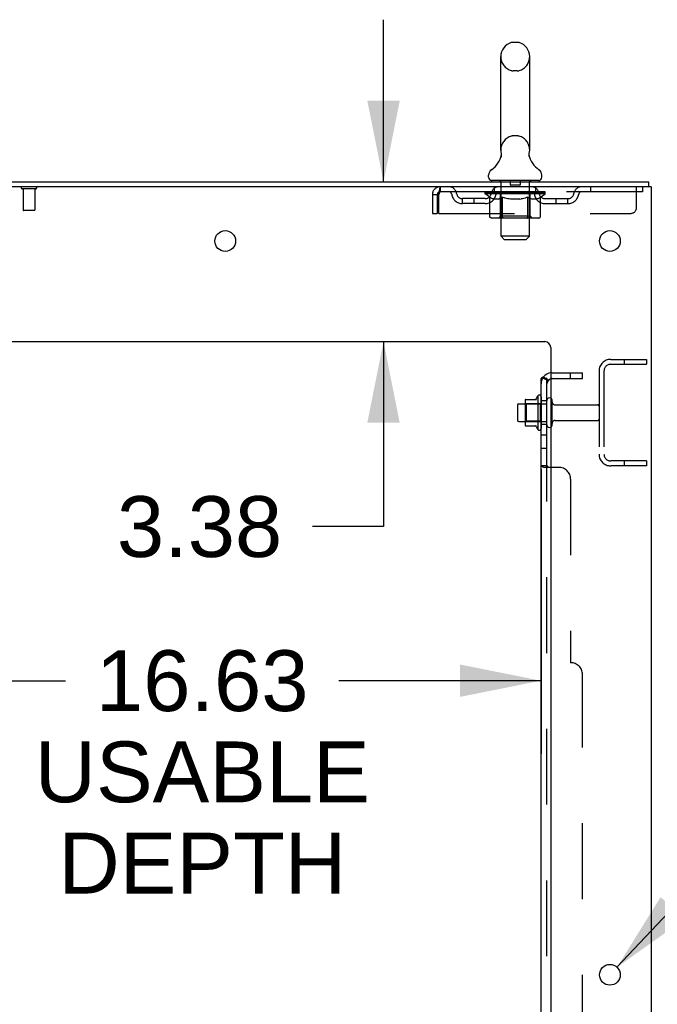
# Model space of a CAD drawing. Header units: inches. Extents: x 0 to 291, y 0 to 188.
# Tile 23 of 26: x 164 to 177, y 119 to 140. Entities that reach past the tile are written whole.
import ezdxf

# ---------------------------------------------------------------- set-up
doc = ezdxf.new("R2010")
doc.units = ezdxf.units.IN
doc.header["$LTSCALE"] = 16.01262
doc.header["$MEASUREMENT"] = 0
doc.linetypes.add('HIDDEN', pattern=[0.2, 0.1, -0.1])
doc.layers.get('0').update_dxf_attribs({"linetype": 'CONTINUOUS'})
for name, color, linetype in [('DEFAULT_2', 8, 'HIDDEN'), ('DIMENSIONS', 7, 'CONTINUOUS'), ('SUBPANEL', 7, 'CONTINUOUS')]:
    doc.layers.add(name, color=color, linetype=linetype)
doc.styles.get("Standard").update_dxf_attribs({"font": 'arial.ttf'})
doc.styles.add('TEXTSTYLE_1', font='gdt', dxfattribs={"width": 0.8})
doc.dimstyles.new('DIMSTYLE_1', dxfattribs={"dimtxt": 1.284435, "dimasz": 1.71258, "dimexe": 0.09, "dimexo": 0.07, "dimgap": 0.0375, "dimtad": 0, "dimtih": 1, "dimtoh": 1, "dimzin": 4, "dimdsep": 46, "dimtxsty": 'Standard', "dimblk": '_FILLED', "dimblk1": '_FILLED', "dimblk2": '_FILLED', "dimcen": 0.09, "dimadec": 3, "dimazin": 1, "dimtfac": 1, "dimtdec": 3, "dimtofl": 0, "dimtmove": 0, "dimatfit": 3, "dimldrblk": '_FILLED', "dimfxl": 0, "dimtolj": 1, "dimtzin": 4, "dimarcsym": 0})
doc.dimstyles.new('DIMSTYLE_2', dxfattribs={"dimtxt": 1.284435, "dimasz": 1.71258, "dimexe": 0.09, "dimexo": 0.07, "dimgap": 0.09, "dimtad": 0, "dimtih": 1, "dimtoh": 1, "dimzin": 4, "dimdsep": 46, "dimtxsty": 'Standard', "dimblk": '_FILLED', "dimblk1": '_FILLED', "dimblk2": '_FILLED', "dimcen": 0.09, "dimadec": 3, "dimazin": 1, "dimtfac": 1, "dimtdec": 3, "dimtofl": 0, "dimtmove": 0, "dimatfit": 1, "dimldrblk": '_FILLED', "dimfxl": 0, "dimtolj": 1, "dimtzin": 4, "dimarcsym": 0})

# ---------------------------------------------------------------- blocks, each defined once
blk = doc.blocks.new('_FILLED')
at = {"color": 0, "linetype": 'ByBlock'}
blk.add_solid([(0, 0), (-1, 0.2), (-1, -0.2)], dxfattribs=at)
blk = doc.blocks.new('*D14')
at = {"layer": 'DIMENSIONS', "color": 2, "linetype": 'Continuous'}
for p, q in [((174.644, 130.633), (174.644, 124.628)), ((158.019, 127.758), (158.019, 124.628)), ((158.019, 126.169), (164.6, 126.169)), ((174.644, 126.169), (170.373, 126.169))]:
    blk.add_line(p, q, dxfattribs=at)
at = {"layer": 'DIMENSIONS', "color": 2, "linetype": 'Continuous', "xscale": 1.7125797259, "yscale": 1.7125797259, "zscale": 1.7125797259, "rotation": 180}
blk.add_blockref('_FILLED', (158.019, 126.169), dxfattribs=at)
at = {"layer": 'DIMENSIONS', "color": 2, "linetype": 'Continuous', "xscale": 1.7125797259, "yscale": 1.7125797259, "zscale": 1.7125797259}
blk.add_blockref('_FILLED', (174.644, 126.169), dxfattribs=at)
at = {"layer": 'DIMENSIONS', "color": 2, "linetype": 'Continuous', "insert": (167.487, 126.812), "char_height": 1.2844, "width": 7.06678, "attachment_point": 2, "line_spacing_factor": 0.9}
blk.add_mtext('16.63\\PUSABLE\\PDEPTH', dxfattribs=at)
blk = doc.blocks.new('*D15')
at = {"layer": 'DIMENSIONS', "color": 2, "linetype": 'Continuous'}
for p, q in [((171.316, 136.707), (171.316, 140.132)), ((171.316, 133.332), (171.316, 129.425)), ((171.316, 129.425), (169.818, 129.425))]:
    blk.add_line(p, q, dxfattribs=at)
at = {"layer": 'DIMENSIONS', "color": 2, "linetype": 'Continuous', "xscale": 1.7125797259, "yscale": 1.7125797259, "zscale": 1.7125797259}
for p, rotation in [((171.316, 136.707), 270), ((171.316, 133.332), 90)]:
    blk.add_blockref('_FILLED', p, dxfattribs=dict(at, rotation=rotation))
at = {"layer": 'DIMENSIONS', "color": 2, "linetype": 'Continuous', "insert": (169.176, 130.067), "char_height": 1.2844, "width": 3.49042, "attachment_point": 3, "line_spacing_factor": 0.9}
blk.add_mtext('3.38', dxfattribs=at)
blk = doc.blocks.new('*D17')
at = {"layer": 'DIMENSIONS', "color": 2, "linetype": 'Continuous'}
for p, q in [((176.248, 120.116), (179.662, 123.754)), ((179.662, 123.754), (181.161, 123.754))]:
    blk.add_line(p, q, dxfattribs=at)
at = {"layer": 'DIMENSIONS', "color": 2, "linetype": 'Continuous', "xscale": 1.7125797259, "yscale": 1.7125797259, "zscale": 1.7125797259, "rotation": 226.8104951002}
blk.add_blockref('_FILLED', (176.248, 120.116), dxfattribs=at)
at = {"layer": 'DIMENSIONS', "color": 2, "linetype": 'Continuous', "insert": (181.803, 124.396), "char_height": 1.28443, "width": 4.20505, "attachment_point": 1, "line_spacing_factor": 0.9, "style": 'TEXTSTYLE_1'}
blk.add_mtext('{\\fgdt;n}\\fArial;.44\\P(x12)', dxfattribs=at)

msp = doc.modelspace()

# ---------------------------------------------------------------- linework, layer by layer
at = {"color": 7, "linetype": 'Continuous'}
for p, q in [((174.142, 139.652), (174.054, 139.652)), ((173.792, 137.377), (173.792, 139.352)), ((174.404, 137.377), (174.404, 139.352)), ((174.392, 137.283), (174.393, 137.288)), ((174.392, 137.278), (174.392, 137.283)), ((174.392, 137.273), (174.392, 137.278)), ((174.392, 137.268), (174.392, 137.273)), ((174.392, 137.263), (174.392, 137.268)), ((174.393, 137.293), (174.394, 137.298)), ((174.393, 137.288), (174.393, 137.293)), ((174.395, 137.303), (174.396, 137.307)), ((173.798, 137.234), (173.797, 137.229)), ((174.393, 137.258), (174.392, 137.263)), ((174.394, 137.253), (174.393, 137.258)), ((174.394, 137.248), (174.394, 137.253)), ((174.395, 137.244), (174.394, 137.248)), ((174.396, 137.24), (174.395, 137.244)), ((173.535, 136.806), (173.535, 136.845)), ((173.598, 136.737), (173.598, 136.707)), ((174.598, 136.737), (173.598, 136.737)), ((174.598, 136.737), (174.598, 136.707)), ((174.66, 136.806), (174.66, 136.845)), ((176.921, 136.603), (176.921, 136.707)), ((174.308, 132.087), (174.308, 131.576)), ((174.318, 132.109), (174.546, 132.109)), ((174.574, 132.187), (174.574, 131.476)), ((174.144, 131.989), (174.144, 131.674)), ((174.174, 132.019), (174.308, 132.019)), ((174.174, 131.644), (174.308, 131.644)), ((174.318, 131.554), (174.546, 131.554))]:
    msp.add_line(p, q, dxfattribs=at)
at = {"color": 3, "linetype": 'Continuous'}
for p, q in [((159.162, 136.707), (176.921, 136.707)), ((176.973, 136.603), (159.167, 136.603)), ((176.973, 136.603), (176.973, 56.811)), ((162.848, 133.332), (174.723, 133.332)), ((174.848, 133.207), (174.848, 58.832))]:
    msp.add_line(p, q, dxfattribs=at)
at = {"color": 7, "linetype": 'Continuous'}
for points in [[(173.8, 137.307), (173.801, 137.303), (173.802, 137.298), (173.803, 137.293), (173.803, 137.288), (173.803, 137.283), (173.804, 137.278), (173.804, 137.273), (173.804, 137.268), (173.803, 137.263), (173.803, 137.258), (173.802, 137.253), (173.801, 137.249), (173.8, 137.244), (173.799, 137.239), (173.798, 137.234)], [(174.394, 137.298), (174.395, 137.303), (174.396, 137.307)]]:
    msp.add_lwpolyline(points, dxfattribs=at)
at = {"color": 3, "linetype": 'Continuous'}
for centre in [(167.973, 135.457), (176.098, 135.457), (176.098, 119.957)]:
    msp.add_circle(centre, 0.219, dxfattribs=at)
at = {"color": 7, "linetype": 'Continuous'}
for centre, radius, start, end in [((174.098, 139.352), 0.306, 105.6303, 180), ((174.054, 139.508), 0.144, 90, 105.6303), ((174.142, 139.508), 0.144, 74.3697, 90), ((174.098, 139.352), 0.306, 0, 74.3697), ((173.3, 137.393), 0.523, 304.6624, 347.2389), ((174.098, 137.377), 0.306, 180, 193.2053), ((174.896, 137.393), 0.523, 192.7611, 235.3376), ((174.098, 137.377), 0.306, 346.7947, 360), ((173.679, 136.845), 0.144, 124.6624, 180), ((174.517, 136.845), 0.144, 360, 55.3376), ((173.604, 136.806), 0.069, 180, 265), ((174.591, 136.806), 0.069, 275, 360), ((174.318, 132.099), 0.01, 90, 174.8062), ((174.449, 132.087), 0.141, 174.7919, 180), ((174.527, 132.119), 0.01, 270, 336.0321), ((175.174, 131.832), 0.698, 149.3369, 156.0321), ((174.606, 132.166), 0.0384, 0, 145.5503), ((174.824, 132.089), 0.055, 64.0906, 180), ((174.174, 131.989), 0.03, 90, 180), ((174.174, 131.674), 0.03, 180, 270), ((174.449, 131.576), 0.141, 180, 185.2081), ((174.318, 131.564), 0.01, 185.1938, 270), ((174.527, 131.544), 0.01, 23.9679, 90), ((175.174, 131.832), 0.698, 203.9679, 210.6631), ((174.606, 131.497), 0.0384, 214.4497, 360), ((174.824, 131.574), 0.055, 180, 295.9094)]:
    msp.add_arc(centre, radius, start, end, dxfattribs=at)
at = {"color": 3, "linetype": 'Continuous'}
msp.add_arc((174.723, 133.207), 0.125, 0, 90, dxfattribs=at)
at = {"layer": 'DEFAULT_2', "color": 8, "linetype": 'HIDDEN'}
for p, q in [((174.142, 139.052), (174.054, 139.052)), ((174.142, 137.677), (174.054, 137.677)), ((173.778, 136.737), (173.778, 136.707)), ((173.798, 135.556), (173.798, 136.707)), ((173.993, 136.727), (173.993, 136.647)), ((174.203, 136.727), (174.203, 136.647)), ((174.398, 135.556), (174.398, 136.707)), ((174.418, 136.737), (174.418, 136.707)), ((163.969, 136.56), (163.685, 136.56)), ((163.703, 136.56), (163.703, 136.113)), ((163.951, 136.56), (163.951, 136.113)), ((172.348, 136.436), (172.348, 136.04)), ((172.348, 136.436), (172.452, 136.436)), ((172.452, 136.436), (172.452, 136.04)), ((172.482, 136.04), (172.482, 136.436)), ((172.515, 136.603), (172.515, 136.499)), ((176.785, 136.499), (172.515, 136.499)), ((173.465, 136.452), (173.465, 136.492)), ((173.465, 136.492), (173.771, 136.492)), ((173.561, 136.384), (173.465, 136.452)), ((174.731, 136.452), (173.465, 136.452)), ((173.466, 136.492), (173.466, 136.496)), ((173.586, 136.495), (173.466, 136.496)), ((173.474, 136.492), (173.474, 136.499)), ((173.483, 136.489), (173.483, 136.492)), ((173.483, 136.489), (174.713, 136.489)), ((173.492, 136.489), (173.492, 136.492)), ((173.493, 136.489), (173.493, 136.492)), ((173.503, 136.492), (173.503, 136.499)), ((173.519, 136.489), (173.519, 136.492)), ((173.521, 136.489), (173.521, 136.492)), ((173.549, 136.492), (173.549, 136.499)), ((173.564, 136.489), (173.564, 136.492)), ((173.567, 136.489), (173.567, 136.492)), ((173.586, 136.492), (173.586, 136.495)), ((173.613, 136.492), (173.613, 136.499)), ((173.614, 136.489), (173.614, 136.492)), ((173.615, 136.489), (173.615, 136.492)), ((173.618, 136.489), (173.618, 136.492)), ((173.625, 136.489), (173.625, 136.492)), ((173.625, 136.489), (173.625, 136.492)), ((173.628, 136.489), (173.628, 136.492)), ((173.632, 136.489), (173.632, 136.493)), ((173.636, 136.489), (173.636, 136.492)), ((173.65, 136.489), (173.65, 136.492)), ((173.66, 136.499), (173.66, 136.603)), ((173.669, 136.489), (173.669, 136.494)), ((173.669, 136.489), (173.669, 136.492)), ((173.689, 136.489), (173.689, 136.492)), ((173.691, 136.492), (173.691, 136.499)), ((173.7, 136.489), (173.7, 136.492)), ((173.705, 136.489), (173.705, 136.492)), ((173.714, 136.489), (173.714, 136.492)), ((173.725, 136.489), (173.725, 136.496)), ((173.741, 136.489), (173.741, 136.492)), ((173.744, 136.489), (173.744, 136.492)), ((173.771, 136.489), (173.771, 136.492)), ((173.838, 136.492), (173.776, 136.492)), ((173.781, 136.492), (173.781, 136.499)), ((173.785, 135.98), (173.785, 136.449)), ((173.788, 136.489), (173.788, 136.492)), ((173.793, 136.489), (173.793, 136.492)), ((173.799, 136.489), (173.799, 136.497)), ((173.803, 136.489), (173.803, 136.492)), ((173.814, 136.489), (173.814, 136.492)), ((173.838, 136.489), (173.838, 136.492)), ((173.913, 136.492), (173.854, 136.492)), ((173.874, 136.489), (173.874, 136.492)), ((173.881, 136.492), (173.881, 136.499)), ((173.885, 136.489), (173.885, 136.492)), ((173.887, 136.489), (173.887, 136.498)), ((173.89, 136.489), (173.89, 136.492)), ((173.898, 136.489), (173.898, 136.492)), ((173.913, 136.489), (173.913, 136.492)), ((173.993, 136.492), (173.939, 136.492)), ((173.952, 136.489), (173.952, 136.492)), ((173.983, 136.492), (174.098, 136.499)), ((173.988, 136.492), (173.988, 136.499)), ((173.988, 136.498), (173.988, 136.499)), ((173.988, 136.492), (173.988, 136.498)), ((173.988, 136.489), (173.988, 136.492)), ((173.992, 136.489), (173.992, 136.492)), ((173.993, 136.489), (173.993, 136.492)), ((173.994, 136.489), (173.994, 136.492)), ((174.193, 136.637), (174.003, 136.637)), ((174.077, 136.492), (174.029, 136.492)), ((174.034, 136.489), (174.034, 136.492)), ((174.077, 136.489), (174.077, 136.492)), ((174.095, 136.492), (174.095, 136.492)), ((174.095, 136.489), (174.095, 136.492)), ((174.095, 136.489), (174.095, 136.492)), ((174.098, 136.492), (174.098, 136.499)), ((174.098, 136.499), (174.212, 136.492)), ((174.1, 136.489), (174.1, 136.492)), ((174.1, 136.492), (174.101, 136.492)), ((174.101, 136.489), (174.101, 136.492)), ((174.119, 136.489), (174.119, 136.492)), ((174.119, 136.492), (174.167, 136.492)), ((174.161, 136.489), (174.161, 136.492)), ((174.202, 136.489), (174.202, 136.492)), ((174.202, 136.489), (174.202, 136.492)), ((174.202, 136.492), (174.257, 136.492)), ((174.203, 136.489), (174.203, 136.492)), ((174.207, 136.498), (174.208, 136.499)), ((174.207, 136.492), (174.207, 136.498)), ((174.207, 136.489), (174.207, 136.492)), ((174.208, 136.492), (174.208, 136.499)), ((174.244, 136.489), (174.244, 136.492)), ((174.283, 136.489), (174.283, 136.492)), ((174.283, 136.492), (174.342, 136.492)), ((174.298, 136.489), (174.298, 136.492)), ((174.306, 136.489), (174.306, 136.492)), ((174.308, 136.489), (174.308, 136.498)), ((174.311, 136.489), (174.311, 136.492)), ((174.314, 136.492), (174.314, 136.499)), ((174.322, 136.489), (174.322, 136.492)), ((174.358, 136.489), (174.358, 136.492)), ((174.358, 136.492), (174.42, 136.492)), ((174.382, 136.489), (174.382, 136.492)), ((174.393, 136.489), (174.393, 136.492)), ((174.397, 136.489), (174.397, 136.497)), ((174.403, 136.489), (174.403, 136.492)), ((174.408, 136.489), (174.408, 136.492)), ((174.411, 135.98), (174.411, 136.449)), ((174.414, 136.492), (174.414, 136.499)), ((174.425, 136.489), (174.425, 136.492)), ((174.425, 136.492), (174.626, 136.492)), ((174.452, 136.489), (174.452, 136.492)), ((174.455, 136.489), (174.455, 136.492)), ((174.471, 136.489), (174.471, 136.496)), ((174.482, 136.489), (174.482, 136.492)), ((174.491, 136.489), (174.491, 136.492)), ((174.495, 136.489), (174.495, 136.492)), ((174.505, 136.492), (174.505, 136.499)), ((174.506, 136.489), (174.506, 136.492)), ((174.527, 136.489), (174.527, 136.494)), ((174.527, 136.489), (174.527, 136.492)), ((174.535, 136.499), (174.535, 136.603)), ((174.545, 136.489), (174.545, 136.492)), ((174.56, 136.489), (174.56, 136.492)), ((174.564, 136.489), (174.564, 136.493)), ((174.567, 136.489), (174.567, 136.492)), ((174.571, 136.489), (174.571, 136.492)), ((174.571, 136.489), (174.571, 136.492)), ((174.578, 136.489), (174.578, 136.492)), ((174.581, 136.489), (174.581, 136.492)), ((174.582, 136.489), (174.582, 136.492)), ((174.583, 136.492), (174.583, 136.499)), ((174.629, 136.489), (174.629, 136.492)), ((174.632, 136.489), (174.632, 136.492)), ((174.632, 136.382), (174.731, 136.452)), ((174.646, 136.492), (174.646, 136.499)), ((174.675, 136.489), (174.675, 136.492)), ((174.677, 136.489), (174.677, 136.492)), ((174.693, 136.492), (174.693, 136.499)), ((174.703, 136.489), (174.703, 136.492)), ((174.704, 136.489), (174.704, 136.492)), ((174.713, 136.489), (174.713, 136.492)), ((174.722, 136.492), (174.722, 136.499)), ((174.731, 136.452), (174.731, 136.499)), ((175.685, 136.603), (175.685, 136.499)), ((176.66, 136.165), (176.66, 136.603)), ((176.785, 136.603), (176.785, 136.499)), ((172.983, 136.248), (172.983, 136.352)), ((173.466, 136.352), (172.983, 136.352)), ((173.466, 136.248), (172.983, 136.248)), ((173.233, 136.248), (173.233, 136.352)), ((173.561, 135.977), (173.561, 136.384)), ((173.561, 136.384), (173.576, 136.374)), ((173.591, 136.365), (173.576, 136.374)), ((173.606, 136.357), (173.591, 136.365)), ((173.62, 136.35), (173.605, 136.357)), ((173.634, 136.345), (173.62, 136.351)), ((173.649, 136.34), (173.634, 136.345)), ((173.742, 136.34), (173.649, 136.34)), ((173.742, 136.34), (173.757, 136.345)), ((173.771, 136.35), (173.757, 136.345)), ((173.785, 136.357), (173.771, 136.35)), ((173.8, 136.365), (173.785, 136.357)), ((173.814, 136.374), (173.799, 136.365)), ((173.829, 136.384), (173.814, 136.374)), ((173.829, 135.977), (173.829, 136.384)), ((173.829, 136.384), (173.858, 136.374)), ((173.887, 136.365), (173.858, 136.374)), ((173.915, 136.357), (173.887, 136.365)), ((173.943, 136.351), (173.915, 136.357)), ((173.971, 136.345), (173.943, 136.351)), ((173.999, 136.34), (173.971, 136.345)), ((174.197, 136.34), (173.999, 136.34)), ((174.197, 136.34), (174.224, 136.345)), ((174.252, 136.35), (174.224, 136.345)), ((174.28, 136.357), (174.252, 136.35)), ((174.308, 136.365), (174.279, 136.357)), ((174.336, 136.373), (174.307, 136.365)), ((174.364, 136.383), (174.335, 136.373)), ((174.364, 135.977), (174.364, 136.383)), ((174.364, 136.383), (174.378, 136.373)), ((174.392, 136.365), (174.378, 136.373)), ((174.406, 136.357), (174.392, 136.365)), ((174.42, 136.351), (174.406, 136.357)), ((174.433, 136.345), (174.419, 136.351)), ((174.446, 136.34), (174.433, 136.345)), ((174.55, 136.34), (174.446, 136.34)), ((174.55, 136.34), (174.564, 136.345)), ((174.577, 136.351), (174.564, 136.345)), ((174.591, 136.357), (174.577, 136.35)), ((174.604, 136.365), (174.59, 136.357)), ((174.618, 136.373), (174.604, 136.364)), ((174.632, 136.382), (174.618, 136.373)), ((174.632, 135.977), (174.632, 136.382)), ((174.729, 136.352), (175.212, 136.352)), ((174.729, 136.248), (175.212, 136.248)), ((174.962, 136.248), (174.962, 136.352)), ((175.212, 136.248), (175.212, 136.352)), ((163.941, 136.103), (163.713, 136.103)), ((172.348, 136.04), (172.452, 136.04)), ((172.482, 136.04), (176.535, 136.04)), ((174.589, 135.94), (173.604, 135.94)), ((173.785, 135.98), (173.745, 135.94)), ((174.411, 135.98), (173.785, 135.98)), ((174.348, 135.941), (174.35, 135.943)), ((174.35, 135.943), (174.353, 135.945)), ((174.353, 135.945), (174.355, 135.947)), ((174.411, 135.98), (174.45, 135.94)), ((173.867, 135.487), (173.798, 135.556)), ((174.398, 135.556), (173.798, 135.556)), ((173.867, 135.487), (174.329, 135.487)), ((174.329, 135.487), (174.398, 135.556)), ((176.115, 132.957), (176.869, 132.957)), ((176.399, 132.957), (176.399, 132.853)), ((176.869, 132.957), (176.869, 132.853)), ((175.869, 132.71), (175.869, 130.953)), ((175.973, 132.71), (175.973, 130.953)), ((176.115, 132.853), (176.869, 132.853)), ((174.644, 132.166), (174.644, 131.497)), ((174.769, 131.574), (174.769, 132.089)), ((174.879, 131.574), (174.879, 132.089)), ((174.328, 132.015), (174.308, 132.035)), ((174.308, 132.019), (174.769, 132.019)), ((174.328, 132.015), (174.328, 131.648)), ((174.624, 132.015), (174.328, 132.015)), ((174.624, 132.015), (174.644, 132.035)), ((174.624, 132.015), (174.624, 131.648)), ((174.941, 131.997), (175.839, 131.997)), ((174.941, 131.667), (175.839, 131.667)), ((174.328, 131.648), (174.308, 131.628)), ((174.308, 131.644), (174.769, 131.644)), ((174.624, 131.648), (174.328, 131.648)), ((174.624, 131.648), (174.644, 131.628)), ((176.869, 130.811), (176.115, 130.811)), ((176.869, 130.707), (176.115, 130.707)), ((176.399, 130.811), (176.399, 130.707)), ((176.869, 130.811), (176.869, 130.707))]:
    msp.add_line(p, q, dxfattribs=at)
for points in [[(172.515, 136.603), (172.513, 136.602), (172.51, 136.598), (172.508, 136.593), (172.505, 136.586), (172.503, 136.577), (172.501, 136.566), (172.498, 136.554), (172.496, 136.54), (172.494, 136.524), (172.491, 136.508), (172.489, 136.491), (172.487, 136.473), (172.484, 136.454), (172.482, 136.436)], [(172.515, 136.499), (172.513, 136.498), (172.51, 136.497), (172.508, 136.495), (172.505, 136.492), (172.503, 136.489), (172.501, 136.485), (172.498, 136.48), (172.496, 136.475), (172.494, 136.469), (172.491, 136.463), (172.489, 136.456), (172.487, 136.45), (172.482, 136.436)], [(173.604, 135.94), (173.599, 135.941), (173.594, 135.941), (173.589, 135.943), (173.584, 135.945), (173.579, 135.947), (173.575, 135.95), (173.571, 135.954), (173.568, 135.958), (173.565, 135.962), (173.563, 135.967), (173.562, 135.972), (173.561, 135.977)], [(173.85, 135.94), (173.848, 135.941), (173.845, 135.941), (173.843, 135.943), (173.84, 135.945), (173.838, 135.947), (173.836, 135.95), (173.834, 135.954), (173.832, 135.958), (173.831, 135.962), (173.83, 135.967), (173.829, 135.972), (173.829, 135.977)], [(174.343, 135.94), (174.345, 135.941), (174.348, 135.941)], [(174.355, 135.947), (174.357, 135.95), (174.359, 135.954), (174.361, 135.958), (174.362, 135.962)], [(174.357, 135.95), (174.359, 135.954), (174.361, 135.958)], [(174.362, 135.962), (174.363, 135.967), (174.364, 135.972), (174.364, 135.977)], [(174.363, 135.967), (174.364, 135.972), (174.364, 135.977)], [(174.589, 135.94), (174.594, 135.941), (174.599, 135.941), (174.604, 135.943), (174.609, 135.945), (174.614, 135.947), (174.618, 135.95), (174.622, 135.954), (174.625, 135.958), (174.628, 135.962), (174.63, 135.967), (174.631, 135.972), (174.632, 135.977)]]:
    msp.add_lwpolyline(points, dxfattribs=at)
for centre, radius, start, end in [((174.098, 139.352), 0.306, 180, 254.3697), ((174.098, 139.352), 0.306, 285.6303, 360), ((174.054, 139.196), 0.144, 254.3697, 270), ((174.142, 139.196), 0.144, 270, 285.6303), ((174.098, 137.377), 0.306, 105.6303, 180), ((174.054, 137.533), 0.144, 90, 105.6303), ((174.142, 137.533), 0.144, 74.3697, 90), ((174.098, 137.377), 0.306, 0, 74.3697), ((173.604, 136.806), 0.069, 265, 270), ((173.768, 136.707), 0.03, 0, 90), ((173.983, 136.727), 0.01, 0, 90), ((174.003, 136.647), 0.01, 180, 270), ((174.193, 136.647), 0.01, 270, 360), ((174.213, 136.727), 0.01, 90, 180), ((174.428, 136.707), 0.03, 90, 180), ((174.591, 136.806), 0.069, 270, 275), ((163.685, 136.581), 0.0215, 90, 270), ((163.969, 136.581), 0.0215, 270, 90), ((172.515, 136.436), 0.167, 90, 180), ((172.515, 136.436), 0.063, 90, 180), ((172.694, 136.436), 0.167, 8.0716, 90), ((172.695, 136.436), 0.0625, 7.9863, 90), ((172.983, 136.477), 0.229, 187.9863, 270), ((172.983, 136.477), 0.125, 188.0716, 270), ((173.466, 136.477), 0.125, 270, 351.9284), ((173.466, 136.477), 0.229, 270, 352.0137), ((173.755, 136.436), 0.167, 90, 171.9284), ((173.755, 136.436), 0.0625, 90, 172.0137), ((173.745, 136.449), 0.0398, 0, 90), ((174.45, 136.449), 0.0398, 90, 180), ((174.44, 136.436), 0.167, 8.0716, 90), ((174.441, 136.436), 0.0625, 7.9863, 90), ((174.729, 136.477), 0.229, 187.9863, 270), ((174.729, 136.477), 0.125, 188.0716, 270), ((175.212, 136.477), 0.125, 270, 351.9284), ((175.212, 136.477), 0.229, 270, 352.0137), ((175.502, 136.436), 0.167, 90, 171.9284), ((175.501, 136.436), 0.0625, 90, 172.0137), ((163.713, 136.113), 0.01, 180, 270), ((163.941, 136.113), 0.01, 270, 360), ((176.535, 136.165), 0.125, 270, 360), ((176.115, 132.71), 0.246, 90, 180), ((176.115, 132.71), 0.142, 90, 180), ((174.824, 132.089), 0.055, 360, 64.0906), ((174.941, 132.059), 0.0625, 180, 270), ((175.839, 131.967), 0.03, 360, 90), ((174.941, 131.604), 0.0625, 90, 180), ((175.839, 131.697), 0.03, 270, 0), ((174.824, 131.574), 0.055, 295.9094, 0), ((176.115, 130.953), 0.246, 180, 270), ((176.115, 130.953), 0.142, 180, 270)]:
    msp.add_arc(centre, radius, start, end, dxfattribs=at)
for centre, major_axis, ratio, start_param, end_param in [((174.098, 136.499), (0.633, 0.007), 0.05963, 9.249616, 9.431313), ((174.098, 136.499), (0.633, 0), 0.060556, -3.083241, -2.96706), ((174.098, 136.499), (0.633, 0.013), 0.05688, 2.791345, 2.965878), ((173.489, 136.487), (0.198, -0.002), 0.05963, 0.605815, 1.645666), ((173.42, 136.487), (0.198, 0.002), 0.05963, 0.25549, 1.295341), ((174.098, 136.499), (0.633, -0.007), 0.05963, -2.96643, -2.791898), ((173.42, 136.48), (0.198, 0.004), 0.05688, 1.20151, 1.294789), ((173.489, 136.48), (0.198, 0), 0.060556, 1.551758, 1.645036), ((173.445, 136.48), (0.198, 0.002), 0.05963, 1.170259, 1.376596), ((173.49, 136.482), (0.164, 0.002), 0.05963, 1.065228, 1.614276), ((173.47, 136.482), (0.164, 0.003), 0.05688, 0.890143, 1.43919), ((173.528, 136.482), (0.164, 0), 0.060556, 1.240391, 1.789438), ((174.098, 136.499), (0.633, 0.019), 0.052395, 2.616403, 2.790936), ((173.552, 136.487), (0.198, -0.004), 0.05688, 0.7809, 1.820751), ((173.417, 136.487), (0.198, 0.004), 0.05688, 0.080405, 1.120256), ((174.098, 136.499), (0.633, -0.013), 0.05688, -2.791345, -2.616812), ((173.417, 136.48), (0.198, 0.006), 0.052395, 1.026568, 1.119847), ((173.552, 136.48), (0.198, -0.002), 0.05963, 1.72692, 1.820198), ((173.47, 136.482), (0.164, 0.005), 0.052395, 0.715201, 1.264248), ((173.584, 136.482), (0.164, -0.002), 0.05963, 1.415553, 1.9646), ((174.098, 136.499), (0.633, 0.025), 0.046319, 2.441654, 2.616187), ((173.631, 136.487), (0.198, -0.006), 0.052395, 0.955842, 1.995693), ((173.434, 136.487), (0.198, 0.006), 0.052395, -0.094537, 0.945314), ((174.098, 136.499), (0.633, -0.019), 0.052395, -2.616403, -2.44187), ((173.434, 136.48), (0.198, 0.008), 0.046319, 0.851819, 0.945098), ((173.631, 136.48), (0.198, -0.004), 0.05688, 1.902006, 1.995284), ((173.488, 136.482), (0.164, 0.006), 0.046319, 0.540452, 1.089499), ((173.655, 136.482), (0.164, -0.003), 0.05688, 1.590638, 2.139686), ((173.445, 136.487), (0.198, 0), 0.060556, 0.430652, 0.777569), ((174.098, 136.499), (0.633, 0.029), 0.038841, 2.267123, 2.441656), ((173.724, 136.487), (0.198, -0.008), 0.046319, 1.130591, 2.170442), ((174.098, 136.499), (0.633, -0.025), 0.046319, -2.441654, -2.267121), ((173.471, 136.487), (0.198, 0.008), 0.046319, -0.269286, 0.770565), ((173.471, 136.48), (0.198, 0.009), 0.038841, 0.677289, 0.770567), ((173.724, 136.48), (0.198, -0.006), 0.052395, 2.076947, 2.170226), ((173.525, 136.482), (0.164, 0.008), 0.038841, 0.365921, 0.914969), ((173.74, 136.482), (0.164, -0.005), 0.052395, 1.76558, 2.314627), ((174.098, 136.499), (0.633, 0.033), 0.030195, 2.09281, 2.267343), ((173.829, 136.487), (0.198, -0.009), 0.038841, 1.305122, 2.344973), ((174.098, 136.499), (0.633, -0.029), 0.038841, -2.267123, -2.092591), ((173.527, 136.487), (0.198, 0.009), 0.038841, -0.443817, 0.596034), ((173.527, 136.48), (0.198, 0.01), 0.030195, 0.502975, 0.596254), ((173.829, 136.48), (0.198, -0.008), 0.046319, 2.251696, 2.344975), ((173.579, 136.482), (0.164, 0.009), 0.030195, 0.191608, 0.740655), ((173.835, 136.482), (0.164, -0.006), 0.046319, 1.940329, 2.489376), ((173.601, 136.487), (0.198, 0.01), 0.030195, -0.61813, 0.421721), ((174.098, 136.499), (0.633, 0.036), 0.020645, 1.918687, 2.09322), ((173.942, 136.487), (0.198, -0.01), 0.030195, 1.479435, 2.519286), ((174.098, 136.499), (0.633, -0.033), 0.030195, -2.09281, -1.918277), ((173.601, 136.48), (0.198, 0.011), 0.020645, 0.328852, 0.422131), ((173.942, 136.48), (0.198, -0.009), 0.038841, 2.426227, 2.519505), ((173.65, 136.482), (0.164, 0.009), 0.020645, 0.017485, 0.566532), ((173.938, 136.482), (0.164, -0.008), 0.038841, 2.11486, 2.663907), ((173.689, 136.487), (0.198, 0.011), 0.020645, -0.792253, 0.247598), ((174.098, 136.499), (0.633, 0.038), 0.010478, 1.744704, 1.919237), ((174.06, 136.487), (0.198, -0.011), 0.020645, 1.653558, 2.693409), ((174.098, 136.499), (0.633, -0.036), 0.020645, -1.918687, -1.744154), ((173.689, 136.48), (0.198, 0.012), 0.010478, 0.154869, 0.248148), ((174.06, 136.48), (0.198, -0.01), 0.030195, 2.60054, 2.693819), ((173.733, 136.482), (0.164, 0.01), 0.010478, 6.126688, 6.675735), ((174.047, 136.482), (0.164, -0.009), 0.030195, 2.289173, 2.83822), ((173.79, 136.487), (0.198, 0.012), 0.010478, -0.966236, -0.000846), ((174.179, 136.487), (0.198, -0.012), 0.010478, 1.827541, 2.867392), ((174.098, 136.499), (0.633, -0.038), 0.010478, -1.744704, -1.570171), ((174.179, 136.48), (0.198, -0.011), 0.020645, 2.774664, 2.867942), ((174.157, 136.482), (0.164, -0.009), 0.020645, 2.463296, 3.012344), ((174.017, 136.487), (0.198, 0.012), 0.010478, 0.274201, 1.314052), ((173.931, 136.482), (0.164, 0.01), 0.010478, -0.000483, 0.504314), ((173.901, 136.48), (0.198, 0.012), 0.010478, 0.099668, 0.192946), ((174.098, 136.499), (0.633, 0.038), 0.010478, -1.571421, -1.396888), ((174.295, 136.48), (0.198, -0.012), 0.010478, 2.948646, 3.041925), ((174.265, 136.482), (0.164, -0.01), 0.010478, 2.637279, 3.142076), ((174.136, 136.487), (0.198, 0.011), 0.020645, 0.448184, 1.488034), ((174.039, 136.482), (0.164, 0.009), 0.020645, 0.129249, 0.678296), ((174.017, 136.48), (0.198, 0.011), 0.020645, 0.273651, 0.366929), ((174.405, 136.487), (0.198, -0.012), 0.010478, -3.140747, -2.175357), ((174.098, 136.499), (0.633, 0.036), 0.020645, -1.397439, -1.222906), ((174.098, 136.499), (0.633, -0.038), 0.010478, 1.222355, 1.396888), ((174.254, 136.487), (0.198, 0.01), 0.030195, 0.622307, 1.662158), ((174.149, 136.482), (0.164, 0.009), 0.030195, 0.303372, 0.852419), ((174.462, 136.482), (0.164, -0.01), 0.010478, 2.749043, 3.29809), ((174.506, 136.487), (0.198, -0.011), 0.020645, 2.893995, 3.933846), ((174.136, 136.48), (0.198, 0.01), 0.030195, 0.447774, 0.541052), ((174.506, 136.48), (0.198, -0.012), 0.010478, 2.893445, 2.986723), ((174.098, 136.499), (0.633, 0.033), 0.030195, -1.223315, -1.048783), ((174.098, 136.499), (0.633, -0.036), 0.020645, 1.048373, 1.222906), ((174.367, 136.487), (0.198, 0.009), 0.038841, 0.79662, 1.836471), ((174.257, 136.482), (0.164, 0.008), 0.038841, 0.477686, 1.026733), ((174.546, 136.482), (0.164, -0.009), 0.020645, 2.57506, 3.124108), ((174.595, 136.487), (0.198, -0.01), 0.030195, 2.719872, 3.759723), ((174.471, 136.487), (0.198, 0.008), 0.046319, 0.971151, 2.011002), ((174.254, 136.48), (0.198, 0.009), 0.038841, 0.622087, 0.715366), ((174.595, 136.48), (0.198, -0.011), 0.020645, 2.719462, 2.812741), ((174.098, 136.499), (0.633, 0.029), 0.038841, -1.049002, -0.874469), ((174.098, 136.499), (0.633, -0.033), 0.030195, 0.87425, 1.048783), ((174.361, 136.482), (0.164, 0.006), 0.046319, 0.652216, 1.201263), ((174.565, 136.487), (0.198, 0.006), 0.052395, 1.1459, 2.185751), ((174.616, 136.482), (0.164, -0.009), 0.030195, 2.400937, 2.949985), ((174.669, 136.487), (0.198, -0.009), 0.038841, 2.545558, 3.585409), ((174.456, 136.482), (0.164, 0.005), 0.052395, 0.826965, 1.376012), ((174.367, 136.48), (0.198, 0.008), 0.046319, 0.796618, 0.889896), ((174.669, 136.48), (0.198, -0.01), 0.030195, 2.545339, 2.638617), ((174.644, 136.487), (0.198, 0.004), 0.05688, 1.320842, 2.360692), ((174.098, 136.499), (0.633, 0.025), 0.046319, -0.874471, -0.699939), ((174.098, 136.499), (0.633, -0.029), 0.038841, 0.699936, 0.874469), ((174.725, 136.487), (0.198, -0.008), 0.046319, 2.371028, 3.410879), ((174.671, 136.482), (0.164, -0.008), 0.038841, 2.226624, 2.775671), ((174.707, 136.487), (0.198, 0.002), 0.05963, 1.495927, 2.535778), ((174.541, 136.482), (0.164, 0.003), 0.05688, 1.001907, 1.550954), ((174.762, 136.487), (0.198, -0.006), 0.052395, 2.196279, 3.23613), ((174.471, 136.48), (0.198, 0.006), 0.052395, 0.971367, 1.064645), ((174.708, 136.482), (0.164, -0.006), 0.046319, 2.052093, 2.601141), ((174.751, 136.487), (0.198, 0), 0.060556, 1.671089, 2.71094), ((174.725, 136.48), (0.198, -0.009), 0.038841, 2.371026, 2.464304), ((174.779, 136.487), (0.198, -0.004), 0.05688, 2.021337, 3.061188), ((174.098, 136.499), (0.633, 0.019), 0.052395, -0.699723, -0.52519), ((174.098, 136.499), (0.633, -0.025), 0.046319, 0.525406, 0.699939), ((174.775, 136.487), (0.198, -0.002), 0.05963, 1.846251, 2.886102), ((174.612, 136.482), (0.164, 0.002), 0.05963, 1.176993, 1.72604), ((174.726, 136.482), (0.164, -0.005), 0.052395, 1.877344, 2.426392), ((174.667, 136.482), (0.164, 0), 0.060556, 1.352155, 1.901202), ((174.725, 136.482), (0.164, -0.003), 0.05688, 1.702402, 2.25145), ((174.706, 136.482), (0.164, -0.002), 0.05963, 1.527317, 2.076364), ((174.565, 136.48), (0.198, 0.004), 0.05688, 1.146309, 1.239587), ((174.762, 136.48), (0.198, -0.008), 0.046319, 2.196495, 2.289773), ((174.098, 136.499), (0.633, 0.013), 0.05688, -0.524781, -0.350248), ((174.098, 136.499), (0.633, -0.019), 0.052395, 0.350657, 0.52519), ((174.644, 136.48), (0.198, 0.002), 0.05963, 1.321394, 1.414673), ((174.779, 136.48), (0.198, -0.006), 0.052395, 2.021746, 2.115024), ((174.098, 136.499), (0.633, 0.007), 0.05963, -0.349695, -0.175162), ((174.098, 136.499), (0.633, -0.013), 0.05688, 0.175715, 0.350248), ((174.707, 136.48), (0.198, 0), 0.060556, 1.496556, 1.589835), ((174.775, 136.48), (0.198, -0.004), 0.05688, 1.846804, 1.940083), ((174.751, 136.48), (0.198, -0.002), 0.05963, 1.671719, 1.764997), ((174.098, 136.499), (0.633, 0), 0.060556, -0.174533, 0), ((174.098, 136.499), (0.633, -0.007), 0.05963, 0.000629, 0.175162)]:
    msp.add_ellipse(centre, major_axis=major_axis, ratio=ratio, start_param=start_param, end_param=end_param, dxfattribs=at)
at = {"layer": 'SUBPANEL', "color": 3, "linetype": 'Continuous'}
for p, q in [((174.644, 60.863), (174.644, 132.55)), ((174.848, 130.675), (174.698, 130.675))]:
    msp.add_line(p, q, dxfattribs=at)
at = {"layer": 'SUBPANEL', "color": 7, "linetype": 'Continuous'}
for p, q in [((174.769, 132.55), (174.644, 132.55)), ((174.698, 132.589), (174.745, 132.55)), ((174.769, 130.711), (174.769, 132.55)), ((174.769, 130.711), (174.644, 130.711))]:
    msp.add_line(p, q, dxfattribs=at)
at = {"layer": 'SUBPANEL', "color": 8, "linetype": 'HIDDEN'}
for p, q in [((174.713, 132.55), (174.709, 132.55)), ((174.745, 132.55), (174.794, 132.51)), ((174.769, 132.548), (174.769, 132.55)), ((174.769, 132.53), (174.769, 132.531)), ((174.881, 132.675), (175.519, 132.675)), ((174.881, 132.55), (175.519, 132.55)), ((175.269, 132.55), (175.269, 132.675)), ((175.519, 132.55), (175.519, 132.675)), ((174.769, 132.082), (174.644, 132.082)), ((174.769, 131.582), (174.644, 131.582)), ((174.769, 131.353), (174.644, 131.353)), ((174.769, 131.072), (174.644, 131.072)), ((174.653, 130.698), (174.651, 130.7)), ((174.696, 130.677), (174.693, 130.679)), ((174.769, 62.703), (174.769, 130.711)), ((174.769, 130.709), (174.769, 130.711)), ((174.769, 130.708), (174.769, 130.709)), ((174.772, 130.704), (174.77, 130.706)), ((174.775, 130.701), (174.773, 130.703)), ((174.789, 130.691), (174.787, 130.692)), ((175.019, 130.675), (174.848, 130.675)), ((175.269, 130.425), (175.269, 126.55)), ((175.519, 67.113), (175.519, 126.3))]:
    msp.add_line(p, q, dxfattribs=at)
at = {"layer": 'SUBPANEL', "color": 3, "linetype": 'Continuous'}
for points in [[(174.675, 132.574), (174.667, 132.571), (174.663, 132.569), (174.66, 132.567), (174.656, 132.566), (174.653, 132.564), (174.651, 132.562), (174.648, 132.56), (174.646, 132.558), (174.645, 132.556), (174.644, 132.554), (174.644, 132.552), (174.644, 132.55)], [(174.698, 132.589), (174.696, 132.586), (174.693, 132.584), (174.69, 132.582), (174.686, 132.58), (174.682, 132.578), (174.679, 132.576), (174.675, 132.574)], [(174.671, 130.689), (174.667, 130.691), (174.663, 130.692), (174.66, 130.694), (174.656, 130.696), (174.653, 130.698), (174.651, 130.7), (174.648, 130.702), (174.646, 130.704), (174.645, 130.706), (174.644, 130.707), (174.644, 130.709), (174.644, 130.711)], [(174.698, 130.675), (174.696, 130.677), (174.693, 130.679), (174.69, 130.681), (174.686, 130.682), (174.682, 130.684), (174.679, 130.686), (174.671, 130.689)]]:
    msp.add_lwpolyline(points, dxfattribs=at)
at = {"layer": 'SUBPANEL', "color": 8, "linetype": 'HIDDEN'}
for points in [[(174.709, 132.55), (174.709, 132.55), (174.709, 132.55), (174.709, 132.55), (174.71, 132.55), (174.71, 132.55), (174.711, 132.55), (174.711, 132.55), (174.712, 132.55), (174.712, 132.55), (174.713, 132.55), (174.714, 132.55), (174.715, 132.55), (174.715, 132.55), (174.716, 132.549), (174.717, 132.549), (174.718, 132.549), (174.718, 132.549), (174.719, 132.549), (174.72, 132.548), (174.721, 132.548), (174.722, 132.548), (174.723, 132.548), (174.724, 132.548), (174.724, 132.547), (174.725, 132.547), (174.726, 132.547), (174.727, 132.547), (174.728, 132.546), (174.729, 132.546), (174.73, 132.546), (174.731, 132.546), (174.732, 132.545), (174.733, 132.545), (174.734, 132.545), (174.735, 132.544), (174.736, 132.544), (174.737, 132.544), (174.738, 132.543), (174.739, 132.543), (174.74, 132.543), (174.741, 132.542), (174.743, 132.542), (174.744, 132.541), (174.745, 132.541), (174.746, 132.541), (174.747, 132.54), (174.748, 132.54), (174.749, 132.539), (174.75, 132.539), (174.751, 132.538), (174.752, 132.538), (174.753, 132.538), (174.754, 132.537), (174.755, 132.537), (174.756, 132.536), (174.757, 132.536), (174.758, 132.535), (174.759, 132.535), (174.76, 132.535), (174.76, 132.534), (174.761, 132.534), (174.762, 132.533), (174.763, 132.533), (174.764, 132.533), (174.765, 132.532), (174.765, 132.532), (174.766, 132.531), (174.767, 132.531), (174.768, 132.531), (174.768, 132.53), (174.769, 132.53), (174.77, 132.529), (174.77, 132.529), (174.771, 132.529), (174.771, 132.528), (174.772, 132.528), (174.772, 132.528), (174.773, 132.528), (174.773, 132.527), (174.773, 132.527)], [(174.773, 132.527), (174.773, 132.527), (174.773, 132.528), (174.772, 132.528), (174.772, 132.528), (174.772, 132.528), (174.771, 132.528), (174.771, 132.529), (174.77, 132.529), (174.77, 132.53), (174.769, 132.53)], [(174.645, 130.706), (174.644, 130.707), (174.644, 130.709), (174.644, 130.711)], [(174.793, 130.686), (174.792, 130.688), (174.79, 130.689)], [(174.794, 130.675), (174.795, 130.677), (174.795, 130.679), (174.795, 130.681), (174.794, 130.683), (174.794, 130.684)]]:
    msp.add_lwpolyline(points, dxfattribs=at)
at = {"layer": 'SUBPANEL', "color": 7, "linetype": 'Continuous'}
for points in [[(174.773, 132.539), (174.772, 132.542), (174.77, 132.544), (174.769, 132.546), (174.769, 132.548)], [(174.783, 132.527), (174.781, 132.529), (174.779, 132.532), (174.777, 132.534), (174.775, 132.537), (174.773, 132.539)], [(174.794, 132.51), (174.795, 132.51), (174.795, 132.511), (174.795, 132.512), (174.794, 132.513), (174.794, 132.514), (174.793, 132.516), (174.792, 132.517), (174.79, 132.519), (174.789, 132.521), (174.787, 132.523), (174.783, 132.527)], [(174.779, 130.698), (174.777, 130.7), (174.775, 130.701), (174.773, 130.703), (174.772, 130.704), (174.77, 130.706), (174.769, 130.708), (174.769, 130.709), (174.769, 130.711)], [(174.794, 130.675), (174.795, 130.677), (174.795, 130.679), (174.795, 130.681), (174.794, 130.683), (174.794, 130.684), (174.793, 130.686), (174.792, 130.688), (174.79, 130.689), (174.789, 130.691), (174.787, 130.692), (174.785, 130.694), (174.783, 130.695), (174.779, 130.698)]]:
    msp.add_lwpolyline(points, dxfattribs=at)
at = {"layer": 'SUBPANEL', "color": 8, "linetype": 'HIDDEN'}
for centre, radius, start, end in [((174.881, 132.438), 0.237, 140.5658, 180), ((174.881, 132.438), 0.237, 90, 98.0054), ((174.881, 132.438), 0.112, 90, 107.1415), ((175.019, 130.425), 0.25, 0, 90), ((175.269, 126.3), 0.25, 0, 90)]:
    msp.add_arc(centre, radius, start, end, dxfattribs=at)
at = {"layer": 'SUBPANEL', "color": 3, "linetype": 'Continuous'}
msp.add_arc((174.881, 132.438), 0.237, 98.0054, 140.5658, dxfattribs=at)
at = {"layer": 'SUBPANEL', "color": 7, "linetype": 'Continuous'}
msp.add_arc((174.881, 132.438), 0.112, 107.1415, 180, dxfattribs=at)

# ---------------------------------------------------------------- dimensions: what is measured, and where the dimension line sits
at = {"layer": 'DIMENSIONS', "color": 2, "linetype": 'Continuous'}
dim = msp.add_linear_dim(base=(171.316474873, 133.331613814), p1=(176.860865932, 136.706613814), p2=(174.722865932, 133.331613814), angle=270, dimstyle='DIMSTYLE_1', dxfattribs=at)
dim.commit()
dim.dimension.update_dxf_attribs({"geometry": '*D15', "text_midpoint": (167.426480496, 129.417908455), "dimtype": 160})
dim = msp.add_linear_dim(base=(174.643865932, 126.169294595), p1=(158.018865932, 127.827808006), p2=(174.643865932, 130.702808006), text='<>\\PUSABLE\\PDEPTH', dimstyle='DIMSTYLE_1', dxfattribs=at)
dim.commit()
dim.dimension.update_dxf_attribs({"geometry": '*D14', "text_midpoint": (167.486874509, 124.242642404), "dimtype": 160})
dim = msp.add_diameter_dim_2p(p1=(176.248, 120.116), p2=(175.948, 119.797), text='%%c<>\\P(x12)', dimstyle='DIMSTYLE_2', override={"dimpost": '<>'}, dxfattribs=at)
dim.commit()
dim.dimension.update_dxf_attribs({"geometry": '*D17', "text_midpoint": (183.906, 122.79), "dimtype": 163})

doc.saveas('drawing.dxf')
